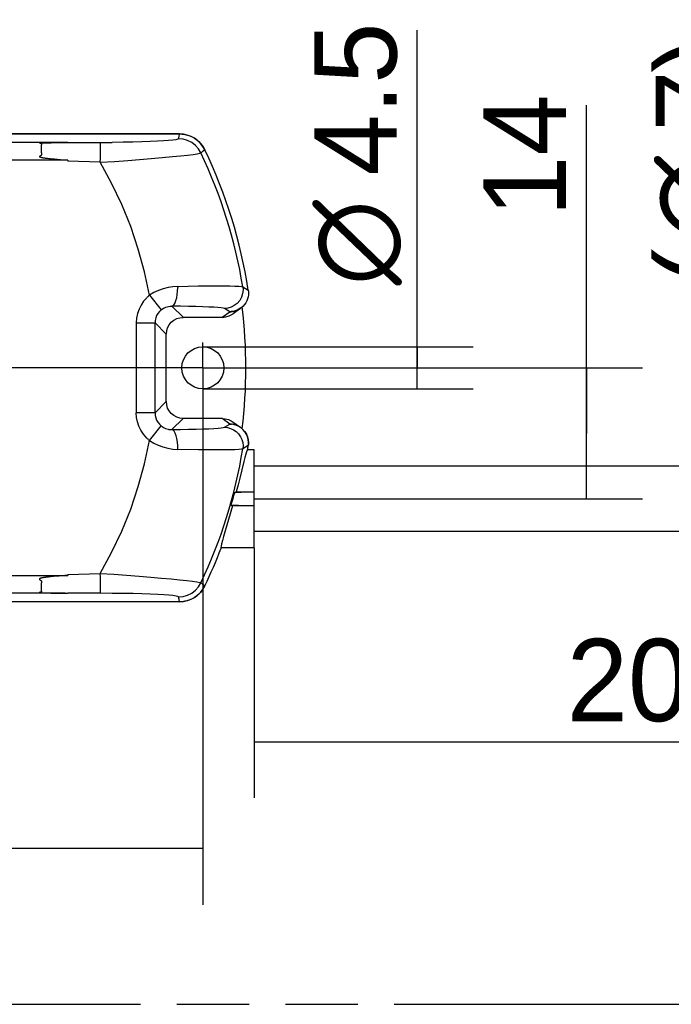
# Model space of a CAD drawing. Header units: millimetres. Extents: x 0 to 210, y 0 to 297.
# Tile 7 of 18: x 86 to 103, y 132 to 159. Entities that reach past the tile are written whole.
import ezdxf
from ezdxf.enums import TextEntityAlignment as Align

# ---------------------------------------------------------------- set-up
doc = ezdxf.new("R2010")
doc.units = ezdxf.units.MM
doc.header["$LTSCALE"] = 19.36
doc.linetypes.add('CENTER', pattern=[0.6, 0.375, -0.075, 0.075, -0.075])
doc.linetypes.add('PHANTOM', pattern=[0.8, 0.45, -0.05, 0.1, -0.05, 0.1, -0.05])
doc.layers.get('0').update_dxf_attribs({"linetype": 'CONTINUOUS'})
for name, color, linetype in [('DEFAULT_3', 7, 'PHANTOM'), ('Z_AXIS', 7, 'CONTINUOUS'), ('Z_DIM_2D', 7, 'CONTINUOUS')]:
    doc.layers.add(name, color=color, linetype=linetype)
doc.styles.add('TEXTSTYLE_3', font='tridonic-metric-print-light.otf')
doc.styles.add('TEXTSTYLE_4', font='gdt', dxfattribs={"width": 0.7})
doc.dimstyles.new('DIMSTYLE_1', dxfattribs={"dimtxt": 2.2, "dimasz": 3.5, "dimexe": 1.5, "dimexo": 0, "dimgap": 0.55, "dimtad": 1, "dimdec": 1, "dimlfac": 4, "dimdsep": 46, "dimtxsty": 'TEXTSTYLE_3', "dimblk": '_FILLED', "dimblk1": '_FILLED', "dimblk2": '_FILLED', "dimcen": 0.09, "dimclrt": 5, "dimadec": 4, "dimazin": 2, "dimtol": 1, "dimtp": 0.5, "dimtm": 0.5, "dimtfac": 1, "dimtdec": 1, "dimtofl": 0, "dimtmove": 0, "dimatfit": 3, "dimldrblk": '_FILLED', "dimfxl": 0, "dimtolj": 1, "dimarcsym": 0})
doc.dimstyles.new('DIMSTYLE_2', dxfattribs={"dimtxt": 2.2, "dimasz": 3.5, "dimexe": 1.5, "dimexo": 0, "dimgap": 0.55, "dimtad": 1, "dimdec": 1, "dimlfac": 4, "dimdsep": 46, "dimtxsty": 'TEXTSTYLE_3', "dimblk": '_FILLED', "dimblk1": '_FILLED', "dimblk2": '_FILLED', "dimcen": 0.09, "dimclrt": 5, "dimadec": 4, "dimazin": 2, "dimtp": 0.2, "dimtm": 0.2, "dimtfac": 1, "dimtdec": 1, "dimtofl": 0, "dimtmove": 0, "dimatfit": 3, "dimldrblk": '_FILLED', "dimfxl": 0, "dimtolj": 1, "dimarcsym": 0})
doc.dimstyles.new('DIMSTYLE_4', dxfattribs={"dimtxt": 2.2, "dimasz": 3.5, "dimexe": 1.5, "dimexo": 0, "dimgap": 0.55, "dimtad": 1, "dimlfac": 4, "dimdsep": 46, "dimtxsty": 'TEXTSTYLE_3', "dimblk": '_FILLED', "dimblk1": '_FILLED', "dimblk2": '_FILLED', "dimcen": 0.09, "dimclrt": 5, "dimadec": 4, "dimazin": 2, "dimtp": 0.1, "dimtm": 0.1, "dimtfac": 1, "dimtofl": 0, "dimtmove": 0, "dimatfit": 3, "dimldrblk": '_FILLED', "dimfxl": 0, "dimtolj": 1, "dimarcsym": 0})
doc.dimstyles.new('DIMSTYLE_6', dxfattribs={"dimtxt": 2.2, "dimasz": 3.5, "dimexe": 1.5, "dimexo": 0, "dimgap": 0.55, "dimtad": 1, "dimdec": 1, "dimlfac": 4, "dimdsep": 46, "dimtxsty": 'TEXTSTYLE_3', "dimblk": '_FILLED', "dimblk1": '_FILLED', "dimblk2": '_FILLED', "dimcen": 0.09, "dimclrt": 5, "dimadec": 4, "dimazin": 2, "dimtol": 1, "dimtp": 5, "dimtm": 5, "dimtfac": 1, "dimtdec": 1, "dimtofl": 0, "dimtmove": 0, "dimatfit": 3, "dimldrblk": '_FILLED', "dimfxl": 0, "dimtolj": 1, "dimarcsym": 0})
doc.dimstyles.new('DIMSTYLE_7', dxfattribs={"dimtxt": 2.2, "dimasz": 3.5, "dimexe": 1.5, "dimexo": 0, "dimgap": 0.55, "dimtad": 1, "dimdec": 4, "dimlfac": 4, "dimdsep": 46, "dimtxsty": 'TEXTSTYLE_3', "dimblk": '_FILLED', "dimblk1": '_FILLED', "dimblk2": '_FILLED', "dimcen": 0.09, "dimclrt": 5, "dimadec": 4, "dimazin": 2, "dimtp": 0.2, "dimtm": 0.2, "dimtfac": 1, "dimtdec": 4, "dimtofl": 0, "dimtmove": 0, "dimatfit": 3, "dimldrblk": '_FILLED', "dimfxl": 0, "dimtolj": 1, "dimarcsym": 0})

# ---------------------------------------------------------------- blocks, each defined once
blk = doc.blocks.new('*D2')
at = {"layer": 'Z_DIM_2D', "color": 2, "linetype": 'Continuous', "transparency": 16777216}
for p, q in [((61.961, 149.335), (61.961, 134.992)), ((90.961, 149.335), (90.961, 134.992)), ((61.961, 136.492), (76.461, 136.492)), ((90.961, 136.492), (76.461, 136.492))]:
    blk.add_line(p, q, dxfattribs=at)
at = {"layer": 'Z_DIM_2D', "color": 5, "linetype": 'Continuous', "transparency": 16777216}
for s, height, style, p in [('116', 2.2, 'TEXTSTYLE_3', (74.16, 137.042)), ('`', 1.54, 'TEXTSTYLE_4', (77.106, 137.372)), ('0.5', 1.54, 'TEXTSTYLE_3', (79.407, 137.372))]:
    blk.add_text(s, height=height, dxfattribs=dict(at, style=style)).set_placement(p, align=Align.CENTER)
blk = doc.blocks.new('_FILLED')
at = {"color": 0, "linetype": 'ByBlock'}
blk.add_solid([(0, 0), (-1, 0.125), (-1, -0.125)], dxfattribs=at)
blk = doc.blocks.new('_NONE')
blk = doc.blocks.new('*D3')
at = {"layer": 'Z_DIM_2D', "color": 2, "linetype": 'Continuous', "transparency": 16777216}
for p, q in [((90.34, 155.583), (56.435, 155.583)), ((57.935, 155.583), (57.935, 152.459)), ((57.935, 149.335), (57.935, 152.459)), ((61.399, 149.335), (56.435, 149.335))]:
    blk.add_line(p, q, dxfattribs=at)
at = {"layer": 'Z_DIM_2D', "color": 5, "linetype": 'Continuous', "transparency": 16777216, "style": 'TEXTSTYLE_3'}
blk.add_text('25', height=2.2, rotation=90, dxfattribs=at).set_placement((57.385, 152.459), align=Align.CENTER)
blk = doc.blocks.new('*D5')
at = {"layer": 'Z_DIM_2D', "color": 2, "linetype": 'Continuous', "transparency": 16777216}
for p, q in [((96.685, 149.335), (96.685, 158.355)), ((90.961, 149.897), (98.185, 149.897)), ((96.685, 149.897), (96.685, 149.335)), ((96.685, 148.772), (96.685, 149.335)), ((90.961, 148.772), (98.185, 148.772))]:
    blk.add_line(p, q, dxfattribs=at)
at = {"layer": 'Z_DIM_2D', "color": 5, "linetype": 'Continuous', "transparency": 16777216}
for s, style, p in [('4.5', 'TEXTSTYLE_3', (96.135, 154.471)), ('n', 'TEXTSTYLE_4', (96.135, 151.538))]:
    blk.add_text(s, height=2.2, rotation=90, dxfattribs=dict(at, style=style)).set_placement(p)
blk = doc.blocks.new('*D10')
at = {"layer": 'Z_DIM_2D', "color": 2, "linetype": 'Continuous', "transparency": 16777216}
for p, q in [((92.336, 144.522), (92.336, 139.895)), ((120.428, 143.672), (120.428, 139.895)), ((92.336, 139.895), (92.336, 137.845)), ((120.428, 139.895), (120.428, 137.845)), ((92.336, 139.345), (106.382, 139.345)), ((120.428, 139.345), (106.382, 139.345))]:
    blk.add_line(p, q, dxfattribs=at)
at = {"layer": 'Z_DIM_2D', "color": 5, "linetype": 'Continuous', "transparency": 16777216}
for s, style, p in [('`', 'TEXTSTYLE_4', (107.936, 139.895)), ('200 ', 'TEXTSTYLE_3', (103.544, 139.895)), ('10', 'TEXTSTYLE_3', (110.774, 139.895))]:
    blk.add_text(s, height=2.2, dxfattribs=dict(at, style=style)).set_placement(p, align=Align.CENTER)
blk = doc.blocks.new('*D14')
at = {"layer": 'Z_DIM_2D', "color": 2, "linetype": 'Continuous', "transparency": 16777216}
for p, q in [((105.806, 145.835), (105.806, 158.383)), ((105.806, 146.71), (105.806, 145.835)), ((105.806, 144.96), (105.806, 145.835))]:
    blk.add_line(p, q, dxfattribs=at)
at = {"layer": 'Z_DIM_2D', "color": 5, "linetype": 'Continuous', "transparency": 16777216}
for s, style, p in [(')', 'TEXTSTYLE_3', (105.256, 157.216)), ('7', 'TEXTSTYLE_3', (105.256, 155.648)), ('n', 'TEXTSTYLE_4', (105.256, 152.714)), ('(', 'TEXTSTYLE_3', (105.256, 151.547))]:
    blk.add_text(s, height=2.2, rotation=90, dxfattribs=dict(at, style=style)).set_placement(p)
blk = doc.blocks.new('*D15')
at = {"layer": 'Z_DIM_2D', "color": 2, "linetype": 'Continuous', "transparency": 16777216}
for p, q in [((101.207, 147.585), (101.207, 156.355)), ((92.235, 149.335), (102.707, 149.335)), ((101.207, 149.335), (101.207, 147.585)), ((101.207, 145.835), (101.207, 147.585)), ((92.336, 145.835), (102.707, 145.835))]:
    blk.add_line(p, q, dxfattribs=at)
at = {"layer": 'Z_DIM_2D', "color": 5, "linetype": 'Continuous', "transparency": 16777216, "style": 'TEXTSTYLE_3'}
blk.add_text('14', height=2.2, rotation=90, dxfattribs=at).set_placement((100.657, 153.37))

msp = doc.modelspace()

# ---------------------------------------------------------------- linework, layer by layer
at = {"color": 7, "linetype": 'Continuous'}
for p, q in [((90.339847, 155.583229), (62.583062, 155.583229)), ((86.656779, 155.345018), (86.673617, 155.345755)), ((86.673617, 155.345755), (86.692028, 155.346429)), ((86.692028, 155.346429), (86.72277, 155.347359)), ((86.72277, 155.347359), (86.757586, 155.348218)), ((86.757586, 155.348218), (86.811083, 155.34929)), ((86.811083, 155.34929), (86.909132, 155.350761)), ((86.909132, 155.350761), (87.081465, 155.352479)), ((87.081465, 155.352479), (87.351404, 155.353952)), ((87.351405, 155.355192), (87.351404, 155.353952)), ((86.846932, 154.92158), (86.814974, 154.925228)), ((86.881529, 154.917862), (86.846932, 154.92158)), ((86.918976, 154.914075), (86.881529, 154.917862)), ((86.959494, 154.910212), (86.918976, 154.914075)), ((87.003317, 154.906258), (86.959494, 154.910212)), ((87.075798, 154.900108), (87.003317, 154.906258)), ((87.157225, 154.893632), (87.075798, 154.900108)), ((87.248677, 154.88679), (87.157225, 154.893632)), ((87.351404, 154.879589), (87.248677, 154.88679)), ((87.351404, 154.879584), (87.351405, 154.855933)), ((91.474705, 150.685251), (91.680461, 150.834538)), ((91.773717, 150.843384), (91.720766, 150.836218)), ((91.720797, 150.835872), (91.737798, 150.837592)), ((91.975043, 150.930493), (91.770994, 150.78119)), ((91.97522, 150.930622), (91.907265, 150.888724)), ((92.026234, 150.973469), (91.97522, 150.930622)), ((92.012359, 150.960456), (91.976382, 150.931472)), ((90.436342, 150.685251), (91.474705, 150.685251)), ((89.985723, 148.434425), (89.985723, 150.234653)), ((91.474688, 147.983826), (90.436342, 147.983826)), ((91.680455, 147.834539), (91.474688, 147.983826)), ((91.770994, 147.887888), (91.975021, 147.738601)), ((91.807479, 147.818319), (91.760846, 147.827968)), ((91.89712, 147.78528), (91.852952, 147.804065)), ((91.938878, 147.76262), (91.89712, 147.78528)), ((91.937104, 147.763628), (91.976335, 147.73764)), ((91.975021, 147.738602), (91.957348, 147.750958)), ((92.033397, 147.688591), (91.975021, 147.738602)), ((91.976335, 147.73764), (92.012379, 147.708604)), ((92.095802, 147.612604), (92.033397, 147.688591)), ((92.082205, 147.632671), (92.124014, 147.566314)), ((92.142161, 147.525938), (92.095802, 147.612604)), ((92.124014, 147.566314), (92.155316, 147.493182)), ((92.170691, 147.431958), (92.142161, 147.525938)), ((92.155316, 147.493182), (92.174828, 147.414907)), ((92.180326, 147.334275), (92.170691, 147.431958)), ((92.174828, 147.414907), (92.181515, 147.333387)), ((92.336436, 147.147039), (92.157993, 147.147039)), ((92.336436, 144.522151), (92.336436, 147.146926)), ((105.942489, 146.709539), (92.336436, 146.709539)), ((91.803594, 145.994396), (91.853495, 146.022039)), ((92.336436, 146.02067), (91.803594, 145.994396)), ((91.853495, 146.022039), (92.336436, 146.022039)), ((91.752272, 145.647039), (91.647845, 145.280121)), ((91.711196, 145.679238), (92.336436, 145.648407)), ((91.711196, 145.679238), (91.752272, 145.647039)), ((92.336436, 145.647039), (91.752272, 145.647039)), ((91.647845, 145.280121), (91.516683, 144.832645)), ((106.170236, 144.959539), (92.336436, 144.959539)), ((92.336436, 144.522039), (91.449473, 144.522039)), ((86.796824, 143.742514), (86.7688, 143.739061)), ((86.827187, 143.746017), (86.796824, 143.742514)), ((86.860078, 143.74959), (86.827187, 143.746017)), ((86.895714, 143.753238), (86.860078, 143.74959)), ((86.934338, 143.756967), (86.895714, 143.753238)), ((86.976215, 143.760793), (86.934338, 143.756967)), ((87.04578, 143.766782), (86.976215, 143.760793)), ((87.124457, 143.773138), (87.04578, 143.766782)), ((87.279554, 143.784627), (87.124457, 143.773138)), ((87.351404, 143.789475), (87.279554, 143.784627)), ((87.351405, 143.813197), (87.351404, 143.7895)), ((91.01522, 143.51073), (90.982202, 143.448812)), ((86.681473, 143.322695), (86.71262, 143.321757)), ((86.71262, 143.321757), (86.747888, 143.320892)), ((86.747888, 143.320892), (86.802089, 143.319815)), ((86.802089, 143.319815), (86.901615, 143.318335)), ((86.901615, 143.318335), (87.05174, 143.316807)), ((87.05174, 143.316807), (87.351405, 143.315125)), ((87.351404, 143.315125), (87.351405, 143.313885)), ((90.340111, 143.084542), (62.582773, 143.084542))]:
    msp.add_line(p, q, dxfattribs=at)
at = {"color": 9, "linetype": 'Continuous'}
for p, q in [((90.339985, 155.583884), (90.340133, 155.584535)), ((87.351404, 155.353952), (84.252477, 155.353952)), ((87.351405, 155.355192), (88.542855, 155.358488)), ((91.014285, 155.158165), (90.963601, 155.117789)), ((91.014785, 155.158559), (91.014285, 155.158165)), ((91.015315, 155.159039), (91.014785, 155.158559)), ((87.351404, 154.879584), (84.256405, 154.879604)), ((88.220737, 154.826903), (87.351405, 154.855933)), ((89.535363, 151.274646), (89.850002, 150.886831)), ((90.291922, 151.492934), (90.291856, 151.483196)), ((90.291881, 151.512617), (90.291931, 151.502741)), ((90.291931, 151.502741), (90.291922, 151.492934)), ((92.029646, 151.501495), (92.175834, 151.410678)), ((90.1372, 150.9835), (90.436342, 150.685251)), ((91.6809, 150.8353), (91.536857, 150.920867)), ((91.688408, 150.834447), (91.678476, 150.834471)), ((91.678476, 150.834471), (91.685674, 150.834403)), ((91.680461, 150.834538), (91.6809, 150.8353)), ((91.724939, 150.83653), (91.724695, 150.83639)), ((89.184226, 150.537328), (89.683921, 150.537328)), ((89.184226, 150.537328), (89.184226, 148.13175)), ((89.683921, 148.13175), (89.683921, 150.537328)), ((89.985723, 150.234653), (89.683921, 150.537328)), ((89.683921, 148.13175), (89.985723, 148.434425)), ((89.683921, 148.13175), (89.184226, 148.13175)), ((90.436342, 147.983826), (90.137201, 147.685577)), ((89.535363, 147.394431), (89.850002, 147.782247)), ((91.536931, 147.74821), (91.680871, 147.833667)), ((91.680871, 147.833667), (91.680455, 147.834539)), ((91.684377, 147.833639), (91.692805, 147.834038)), ((90.841886, 147.145276), (90.291881, 147.156464)), ((92.175831, 147.258379), (92.029647, 147.167589)), ((84.256405, 143.789477), (87.351404, 143.7895)), ((87.351405, 143.813197), (88.220734, 143.84218)), ((88.220734, 143.84218), (88.58082, 143.818529)), ((90.962733, 143.552152), (91.014291, 143.510925)), ((91.014291, 143.510925), (91.015348, 143.510107)), ((87.281812, 143.315398), (84.252477, 143.315126)), ((88.220734, 143.312368), (87.351405, 143.315125)), ((90.339843, 143.085849), (90.325643, 143.150201)), ((90.340111, 143.084542), (90.339983, 143.085194))]:
    msp.add_line(p, q, dxfattribs=at)
for points in [[(90.313138, 155.45453), (90.317049, 155.47598), (90.321243, 155.49743), (90.325784, 155.51888), (90.339847, 155.583229)], [(88.220737, 154.826903), (88.223925, 154.926316), (88.22633, 155.023913), (88.227785, 155.113198), (88.228274, 155.192053), (88.227785, 155.257893), (88.22633, 155.308474), (88.223925, 155.342107), (88.220737, 155.356709)], [(90.313138, 155.45453), (90.294696, 155.442896), (90.243814, 155.431288), (90.158309, 155.41948), (90.044732, 155.40815), (89.911642, 155.398024), (89.750841, 155.388732), (89.553025, 155.379943), (89.330076, 155.372258), (89.094698, 155.366245), (88.835118, 155.361672), (88.542855, 155.358488)], [(90.910239, 155.07734), (90.847252, 155.182995), (90.764277, 155.276594), (90.666323, 155.35218), (90.555869, 155.408269), (90.435538, 155.443047), (90.313138, 155.45453)], [(89.581347, 154.927323), (89.879254, 154.952816), (90.146977, 154.97777), (90.368235, 155.000099), (90.551915, 155.020301), (90.701055, 155.038699), (90.810411, 155.054646), (90.879318, 155.067668), (90.910239, 155.07734)], [(90.963601, 155.117789), (90.946213, 155.10416), (90.928412, 155.090696), (90.910239, 155.07734)], [(89.535363, 151.274646), (89.403705, 151.896352), (89.236666, 152.507278), (89.033871, 153.108441), (88.796449, 153.696789), (88.52553, 154.269271), (88.220737, 154.826903)], [(88.220738, 154.826903), (88.598768, 154.852583), (88.954441, 154.878371), (89.581347, 154.927323)], [(90.291881, 151.512617), (90.843401, 151.523823), (91.090948, 151.526667), (91.315134, 151.527688), (91.513069, 151.527052), (91.682012, 151.524778), (91.819556, 151.520995), (91.924222, 151.515796), (91.994803, 151.509325), (92.029646, 151.501495)], [(89.462235, 151.20874), (89.473939, 151.220252), (89.485839, 151.231555), (89.497936, 151.242651), (89.510225, 151.253533), (89.5227, 151.264198), (89.535363, 151.274646)], [(90.291881, 151.512617), (90.16379, 151.503833), (90.034047, 151.482875), (89.904294, 151.449461), (89.776581, 151.403599), (89.652977, 151.345385), (89.535363, 151.274646)], [(90.1372, 150.9835), (90.166198, 150.995463), (90.194567, 151.025263), (90.220289, 151.070568), (90.243187, 151.1305), (90.262778, 151.204722), (90.277931, 151.290578), (90.287867, 151.385565), (90.291847, 151.483196)], [(92.035471, 151.42057), (92.024819, 151.322427), (91.995056, 151.226494), (91.945715, 151.136149), (91.878995, 151.058759), (91.800466, 150.998781), (91.714454, 150.956009), (91.625493, 150.930542), (91.536876, 150.921892)], [(92.029659, 151.501497), (92.031543, 151.488468), (92.033074, 151.475216), (92.034237, 151.461723), (92.035025, 151.448076), (92.035437, 151.434364), (92.035471, 151.42057)], [(89.462235, 151.20874), (89.379407, 151.113667), (89.310903, 151.011194), (89.256469, 150.900694), (89.21687, 150.784047), (89.192874, 150.663134), (89.184226, 150.537328)], [(89.850002, 150.886831), (89.801462, 150.841081), (89.760321, 150.788747), (89.727468, 150.731082), (89.703463, 150.669157), (89.688801, 150.60408), (89.683921, 150.537328)], [(89.850002, 150.886831), (89.876976, 150.907035), (89.906505, 150.925646), (89.938795, 150.942438), (89.973064, 150.956709), (90.007354, 150.967723), (90.044798, 150.976294), (90.088497, 150.982075), (90.1372, 150.9835)], [(91.536857, 150.920867), (91.507544, 150.929217), (91.45081, 150.937282), (91.366076, 150.945117), (91.255079, 150.952561), (91.118503, 150.959504), (90.958926, 150.965851), (90.778163, 150.971484), (90.579173, 150.976349), (90.365964, 150.980343), (90.1372, 150.9835)], [(91.680491, 150.834698), (91.690514, 150.835099), (91.697419, 150.835443)], [(91.688408, 150.834447), (91.686681, 150.834528), (91.680491, 150.834698)], [(91.724939, 150.83653), (91.711124, 150.835537), (91.700859, 150.834996), (91.689976, 150.834628)], [(91.69992, 150.835559), (91.70188, 150.835545), (91.707157, 150.835599), (91.71446, 150.835743)], [(89.462235, 147.460338), (89.373898, 147.564736), (89.303278, 147.671338), (89.251231, 147.779394), (89.215184, 147.891151), (89.192563, 148.008852), (89.184226, 148.13175)], [(89.683921, 148.13175), (89.688801, 148.064998), (89.703463, 147.99992), (89.727468, 147.937996), (89.760321, 147.88033), (89.801462, 147.827996), (89.850002, 147.782247)], [(89.850002, 147.782247), (89.872383, 147.765225), (89.89878, 147.747971), (89.930252, 147.730758), (89.964596, 147.715587), (90.000919, 147.703222), (90.03453, 147.694795), (90.056748, 147.690731), (90.077487, 147.688024), (90.105258, 147.685914), (90.137201, 147.685577)], [(90.137201, 147.685577), (90.367047, 147.688751), (90.580908, 147.692761), (90.780044, 147.697642), (90.960675, 147.703287), (91.120047, 147.709639), (91.256339, 147.716583), (91.367043, 147.724024), (91.451472, 147.731848), (91.50791, 147.739892), (91.536931, 147.74821)], [(90.291881, 147.156464), (90.289638, 147.255271), (90.281205, 147.353263), (90.267147, 147.443218), (90.248009, 147.522772), (90.22451, 147.589068), (90.197492, 147.639619), (90.167655, 147.672538), (90.137201, 147.685577)], [(91.536902, 147.747186), (91.622137, 147.739161), (91.703871, 147.717027), (91.778592, 147.683108), (91.848534, 147.636549), (91.915712, 147.571963), (91.969137, 147.495465), (92.004368, 147.418797), (92.026322, 147.339111), (92.035379, 147.254077), (92.02966, 147.167587)], [(91.684377, 147.833639), (91.702086, 147.83403), (91.712217, 147.833581), (91.723191, 147.832657)], [(91.723191, 147.832657), (91.711265, 147.83324), (91.700815, 147.833532), (91.69185, 147.833635)], [(88.220734, 143.84218), (88.525528, 144.399811), (88.796448, 144.972291), (89.03387, 145.560639), (89.236665, 146.161801), (89.403704, 146.772726), (89.535363, 147.394431)], [(89.535363, 147.394431), (89.522695, 147.404874), (89.510217, 147.415535), (89.497926, 147.426416), (89.48583, 147.437513), (89.473934, 147.448819), (89.462235, 147.460338)], [(89.535363, 147.394431), (89.648358, 147.326796), (89.769077, 147.26958), (89.896556, 147.223145), (90.027925, 147.188548), (90.160104, 147.166356), (90.291881, 147.156464)], [(92.029647, 147.167589), (91.994765, 147.159775), (91.924038, 147.153301), (91.819031, 147.148087), (91.68101, 147.144299), (91.51162, 147.14202), (91.313367, 147.141388), (91.08915, 147.142424), (90.841886, 147.145276)], [(88.220735, 143.312306), (88.223968, 143.327057), (88.22636, 143.360319), (88.227832, 143.410895), (88.22833, 143.476967), (88.227832, 143.556155), (88.226361, 143.645609), (88.223969, 143.742106), (88.220735, 143.842173)], [(88.58082, 143.818529), (89.261107, 143.767483), (89.570479, 143.742638), (89.858915, 143.717665), (90.118182, 143.69398), (90.3412, 143.672005), (90.530849, 143.650997), (90.688525, 143.631367), (90.805205, 143.615239), (90.878363, 143.602499), (90.910248, 143.591756)], [(90.313139, 143.214554), (90.43556, 143.226038), (90.555904, 143.260823), (90.666361, 143.31692), (90.76431, 143.392513), (90.847274, 143.48611), (90.910248, 143.591756)], [(90.910248, 143.591756), (90.927926, 143.578903), (90.945433, 143.565726), (90.962733, 143.552152)], [(90.313139, 143.214554), (90.296241, 143.225871), (90.246719, 143.237301), (90.16244, 143.2491), (90.049802, 143.2605), (89.917337, 143.270685), (89.756516, 143.280055), (89.557295, 143.288951), (89.332758, 143.296731), (89.096888, 143.302773), (88.836958, 143.307358), (88.543899, 143.310565), (88.220734, 143.312368)], [(90.325643, 143.150201), (90.321085, 143.171652), (90.316942, 143.193103), (90.313139, 143.214554)]]:
    msp.add_lwpolyline(points, dxfattribs=at)
at = {"color": 7, "linetype": 'Continuous'}
for points in [[(91.014621, 155.157303), (90.962619, 155.248909), (90.898355, 155.332232), (90.823144, 155.405643), (90.738436, 155.467771), (90.64588, 155.51742), (90.547203, 155.553652), (90.444215, 155.575739), (90.338968, 155.583164)], [(90.339795, 155.584471), (90.410052, 155.581172), (90.479656, 155.571306), (90.547998, 155.554967), (90.614478, 155.532307), (90.678514, 155.503531), (90.739544, 155.4689), (90.797033, 155.428728), (90.850492, 155.38337), (90.899478, 155.33324), (90.943523, 155.278725), (90.98221, 155.220251), (91.01522, 155.158349)], [(86.814974, 154.925228), (86.785464, 154.928822), (86.771574, 154.930608), (86.758235, 154.932392), (86.745429, 154.934175), (86.733137, 154.935963), (86.721343, 154.937761), (86.710031, 154.939571), (86.699185, 154.941397), (86.688794, 154.94325), (86.678843, 154.945139), (86.669327, 154.947079), (86.660236, 154.949076), (86.651573, 154.951166), (86.643322, 154.953372), (86.635519, 154.955732), (86.628175, 154.958239), (86.621343, 154.961051), (86.614822, 154.964239), (86.609395, 154.968055), (86.605639, 154.972987), (86.603982, 154.978392), (86.605476, 154.983938), (86.60883, 154.989194), (86.613173, 154.993397), (86.618304, 154.997234), (86.623697, 155.001146), (86.629448, 155.005096), (86.635564, 155.009148), (86.641786, 155.013436), (86.648035, 155.01812), (86.653784, 155.023187), (86.658521, 155.028706), (86.662132, 155.034594), (86.664277, 155.040798), (86.66512, 155.047294), (86.664605, 155.05406), (86.663042, 155.06104), (86.660563, 155.06811), (86.657647, 155.07545), (86.654681, 155.083147), (86.652081, 155.091329), (86.650422, 155.100203), (86.649616, 155.109583), (86.649959, 155.119363), (86.650881, 155.12951), (86.651985, 155.139933), (86.65305, 155.150687), (86.653693, 155.161784), (86.654008, 155.173218), (86.653831, 155.185023), (86.653554, 155.197034), (86.653588, 155.209266), (86.653714, 155.221212), (86.653973, 155.232504), (86.654002, 155.242978), (86.653311, 155.252347), (86.652324, 155.260825), (86.651163, 155.268485), (86.650234, 155.275442), (86.649922, 155.281826), (86.650405, 155.287607), (86.652176, 155.292781), (86.654676, 155.297412), (86.65768, 155.301503), (86.660683, 155.305205), (86.663228, 155.308632), (86.664943, 155.31182), (86.665283, 155.314841), (86.664302, 155.31766), (86.661839, 155.32028), (86.657992, 155.322667), (86.652615, 155.324775), (86.646274, 155.326673), (86.639345, 155.328395)], [(86.639345, 155.328395), (86.61931, 155.332888), (86.613506, 155.334243), (86.608782, 155.335625), (86.605583, 155.337176), (86.60447, 155.338687), (86.606598, 155.340057), (86.610633, 155.34121), (86.615684, 155.342), (86.621571, 155.342619), (86.627777, 155.343195), (86.634429, 155.34371), (86.641484, 155.344181), (86.64894, 155.344615), (86.656779, 155.345018)], [(92.18149, 151.334246), (92.178586, 151.285399), (92.170528, 151.234518), (92.156666, 151.182464), (92.13619, 151.129424), (92.108126, 151.075924), (92.07169, 151.02343), (92.026234, 150.973469)], [(92.175614, 151.412252), (92.178257, 151.392947), (92.180123, 151.373492), (92.181203, 151.353915), (92.18149, 151.334246)], [(91.474625, 150.684394), (91.574254, 150.694631), (91.666585, 150.722509), (91.753169, 150.769063), (91.771064, 150.781552)], [(91.907265, 150.888724), (91.835405, 150.858745), (91.758806, 150.840098), (91.678722, 150.833693)], [(91.755573, 150.839977), (91.774073, 150.843106), (91.793291, 150.847127), (91.813214, 150.852186), (91.833772, 150.858358), (91.854891, 150.865734), (91.87652, 150.874419), (91.89857, 150.88451), (91.920994, 150.896134), (91.943716, 150.90942), (91.966614, 150.924488), (91.975716, 150.930985)], [(91.976382, 150.931472), (91.970743, 150.927402), (91.92549, 150.898726), (91.876873, 150.874798), (91.825904, 150.856237)], [(89.986595, 150.234566), (89.995809, 150.323997), (90.020831, 150.40683), (90.062587, 150.484444), (90.118299, 150.552706), (90.186571, 150.60841), (90.264179, 150.650158), (90.346969, 150.675173), (90.436326, 150.68438)], [(90.436431, 147.984697), (90.347, 147.993908), (90.264165, 148.018926), (90.186549, 148.060678), (90.118284, 148.116386), (90.062577, 148.184656), (90.020825, 148.262262), (89.995807, 148.34505), (89.986595, 148.434406)], [(91.474688, 147.984684), (91.561556, 147.976965), (91.643514, 147.955457), (91.721656, 147.919541), (91.771218, 147.887664)], [(91.957348, 147.750958), (91.8706, 147.797288), (91.776525, 147.825788), (91.67873, 147.835384)], [(91.760846, 147.827968), (91.806826, 147.81823), (91.851798, 147.804192), (91.895451, 147.785902)], [(92.181515, 147.333387), (92.181172, 147.313846), (92.180011, 147.294647), (92.178063, 147.275817), (92.175359, 147.257379)], [(92.179667, 147.308624), (92.180161, 147.321444), (92.180326, 147.334275)], [(92.157993, 147.147039), (92.146225, 147.134253), (92.130165, 147.09566), (92.109766, 147.031108), (92.085172, 146.941805), (92.056496, 146.830245), (91.946557, 146.386087)], [(92.174416, 147.257635), (92.176217, 147.270314), (92.177694, 147.283045), (92.178844, 147.295819)], [(91.946557, 146.386087), (91.902005, 146.208853), (91.853495, 146.022039)], [(91.803594, 145.994396), (91.773593, 145.888646), (91.758292, 145.836029), (91.742792, 145.783587), (91.727093, 145.731324), (91.711196, 145.679238)], [(91.516683, 144.832645), (91.484901, 144.721025), (91.462052, 144.633352), (91.44818, 144.570903), (91.444074, 144.534081), (91.449473, 144.522039)], [(86.7688, 143.739061), (86.755615, 143.737346), (86.742954, 143.735634), (86.730803, 143.733922), (86.719141, 143.732208), (86.707954, 143.730488), (86.697225, 143.728758), (86.686944, 143.727012), (86.677103, 143.725247), (86.667682, 143.723449), (86.658661, 143.721608), (86.650043, 143.719704), (86.641822, 143.717726), (86.634, 143.715645), (86.626568, 143.713443), (86.619559, 143.711079), (86.612943, 143.708575), (86.606894, 143.705724), (86.601303, 143.702418), (86.596987, 143.698386), (86.594644, 143.693), (86.594518, 143.687243), (86.597585, 143.681925), (86.602356, 143.67692), (86.607624, 143.672489), (86.613529, 143.668273), (86.619904, 143.663998), (86.626456, 143.659672), (86.632928, 143.655209), (86.63904, 143.65062), (86.644499, 143.645993), (86.649088, 143.641015), (86.652498, 143.635359), (86.654722, 143.629178), (86.655623, 143.622462), (86.655288, 143.615378), (86.653592, 143.608107), (86.651043, 143.600582), (86.647903, 143.592891), (86.644782, 143.584754), (86.642341, 143.575881), (86.640687, 143.566441), (86.640304, 143.556477), (86.640716, 143.546089), (86.641767, 143.535409), (86.642983, 143.52438), (86.643806, 143.513001), (86.644325, 143.501271), (86.644323, 143.48913), (86.64416, 143.476805), (86.644149, 143.464323), (86.644206, 143.452196), (86.644475, 143.44082), (86.644583, 143.430301), (86.644131, 143.420888), (86.643343, 143.41237), (86.642165, 143.404667), (86.641037, 143.397667), (86.640291, 143.391251), (86.640191, 143.385412), (86.641218, 143.380109), (86.643042, 143.375328), (86.645658, 143.371078), (86.648576, 143.367245), (86.651429, 143.363763), (86.653848, 143.36055), (86.655353, 143.357494), (86.655916, 143.354657), (86.655359, 143.352055), (86.653666, 143.349685), (86.650685, 143.347562), (86.646646, 143.345633), (86.641654, 143.343865), (86.635934, 143.342228), (86.629641, 143.340698), (86.623091, 143.339244), (86.610322, 143.336455)], [(90.338968, 143.085913), (90.444215, 143.093338), (90.547206, 143.115426), (90.645889, 143.151661), (90.738451, 143.201316), (90.823164, 143.263452), (90.898376, 143.336869), (90.96263, 143.420186), (91.014621, 143.511774)], [(90.982202, 143.448812), (90.943491, 143.390308), (90.899395, 143.335745), (90.850349, 143.285574), (90.796844, 143.240203), (90.739324, 143.200039), (90.67829, 143.165434), (90.614275, 143.13669), (90.54784, 143.114064), (90.479553, 143.097752), (90.409996, 143.087901), (90.339784, 143.084606)], [(86.610322, 143.336455), (86.604452, 143.335103), (86.599488, 143.333719), (86.59571, 143.332207), (86.593971, 143.330715), (86.595687, 143.329291), (86.599444, 143.32807), (86.604384, 143.327237), (86.610255, 143.326585), (86.616475, 143.325987), (86.623177, 143.325458), (86.6303, 143.324977), (86.63784, 143.324537), (86.64577, 143.324126), (86.654098, 143.323741), (86.66282, 143.323377), (86.681473, 143.322695)]]:
    msp.add_lwpolyline(points, dxfattribs=at)
msp.add_circle((90.961436, 149.334539), 0.5625, dxfattribs=at)
at = {"color": 9, "linetype": 'Continuous'}
for start, end in [(9.3274271, 25.4376977), (334.562389, 350.6726)]:
    msp.add_arc((78.836436, 149.334539), 13.369985, start, end, dxfattribs=at)
at = {"color": 7, "linetype": 'Continuous'}
for radius, start, end in [(13.499996, 8.8465186, 25.5592733), (13.274647, 352.9727419, 7.0196202), (13.499996, 350.6743556, 351.1533927), (13.499996, 334.4410517, 339.1147593)]:
    msp.add_arc((78.836436, 149.334539), radius, start, end, dxfattribs=at)
at = {"layer": 'DEFAULT_3', "color": 7, "linetype": 'PHANTOM'}
msp.add_line((49.609248, 132.330336), (149.609248, 132.330336), dxfattribs=at)
at = {"layer": 'Z_AXIS', "color": 7, "linetype": 'CENTER'}
for p, q in [((90.961436, 149.334539), (90.961436, 150.01387)), ((90.23209, 149.334539), (62.488675, 149.334539)), ((90.961436, 149.334539), (90.23209, 149.334539)), ((90.961436, 149.334539), (92.234927, 149.334539)), ((90.961436, 149.334539), (90.961436, 148.72795))]:
    msp.add_line(p, q, dxfattribs=at)

# ---------------------------------------------------------------- dimensions: what is measured, and where the dimension line sits
at = {"layer": 'Z_DIM_2D', "color": 2, "linetype": 'Continuous'}
for base, p1, p2, text, dimstyle, picture, middle in [((96.684609, 149.897039), (90.961436, 148.772039), (90.961436, 149.897039), '%%c<>', 'DIMSTYLE_4', '*D5', (96.684609, 154.946311)), ((105.806034, 146.709539), (90.404099, 144.959539), (90.404099, 146.709539), '(%%c<>)', 'DIMSTYLE_7', '*D14', (105.806034, 154.965285))]:
    dim = msp.add_linear_dim(base=base, p1=p1, p2=p2, angle=90, text=text, dimstyle=dimstyle, override={"dimblk1": 'NONE', "dimblk2": 'NONE', "dimsah": 1}, dxfattribs=at)
    dim.commit()
    dim.dimension.update_dxf_attribs({"geometry": picture, "text_midpoint": middle, "dimtype": 160})
for base, p1, p2, dimstyle, picture, middle in [((101.206879, 145.834539), (92.234927, 149.334539), (92.336436, 145.834539), 'DIMSTYLE_7', '*D15', (101.206879, 154.865997)), ((57.93454, 149.334539), (90.339847, 155.583229), (61.398936, 149.334539), 'DIMSTYLE_2', '*D3', (57.93454, 152.428394))]:
    dim = msp.add_linear_dim(base=base, p1=p1, p2=p2, angle=270, dimstyle=dimstyle, override={"dimblk1": 'NONE', "dimblk2": 'NONE', "dimsah": 1}, dxfattribs=at)
    dim.commit()
    dim.dimension.update_dxf_attribs({"geometry": picture, "text_midpoint": middle, "dimtype": 160})
dim = msp.add_linear_dim(base=(90.961436, 136.492058), p1=(61.961436, 149.334539), p2=(90.961436, 149.334539), dimstyle='DIMSTYLE_1', override={"dimblk1": 'NONE', "dimblk2": 'NONE', "dimsah": 1}, dxfattribs=at)
dim.commit()
dim.dimension.update_dxf_attribs({"geometry": '*D2', "text_midpoint": (76.461436, 136.492058), "dimtype": 160})
dim = msp.add_linear_dim(base=(120.427682, 139.345262), p1=(92.336436, 144.522039), p2=(120.427682, 143.672039), text='200 %%p10', dimstyle='DIMSTYLE_6', override={"dimblk1": 'NONE', "dimblk2": 'NONE', "dimsah": 1}, dxfattribs=at)
dim.commit()
dim.dimension.update_dxf_attribs({"geometry": '*D10', "text_midpoint": (106.382059, 139.345262), "dimtype": 160})

doc.saveas('drawing.dxf')
